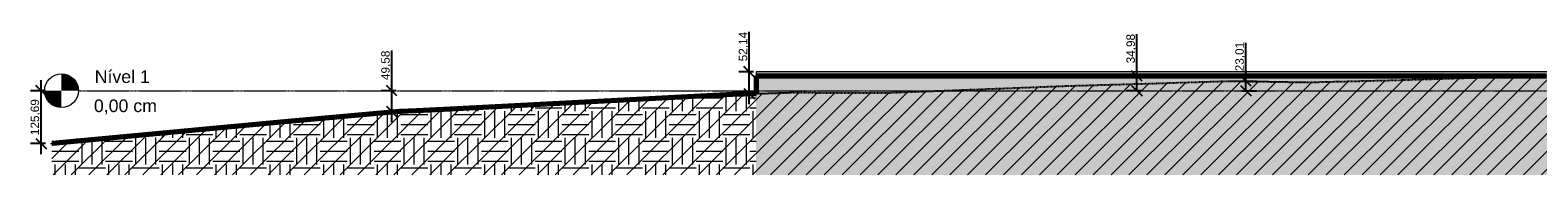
# Model space of a CAD drawing. Header units: millimetres. Extents: x -25980 to 482198, y -54908 to 3000.
# Tile 4 of 15: x 134738 to 170411, y -2000 to 1440. Entities that reach past the tile are written whole.
import ezdxf

# ---------------------------------------------------------------- set-up
doc = ezdxf.new("R2010")
doc.units = ezdxf.units.MM
doc.linetypes.add('Centro _1_', pattern=[31.75, 6.35, -4.7625, 15.875, -4.7625])
doc.linetypes.add('Traço', pattern=[6.35, 3.175, -3.175])
doc.layers.add('0 @ 100', color=7, linetype='Continuous')
for name, color, linetype, lineweight in [('A-FLOR-LEVL', 7, 'Continuous', 9), ('C-BLDG-PADS', 251, 'Continuous', 9), ('C-TOPO', 34, 'Continuous', 9), ('C-TOPO-MAJR', 7, 'Continuous', 50)]:
    doc.layers.add(name, color=color, linetype=linetype, lineweight=lineweight)
doc.styles.add('Annotative', font='arial.ttf', dxfattribs={"height": 2})
doc.styles.add('Arial_6', font='arial.ttf', dxfattribs={"height": 300})
doc.dimstyles.new('MARCOS', dxfattribs={"dimscale": 0, "dimtxt": 2, "dimasz": 2.5, "dimexe": 2.5, "dimexo": 0, "dimgap": 0.1, "dimtad": 1, "dimlfac": 0.1, "dimtxsty": 'Annotative', "dimblk": 'OBLIQUE', "dimcen": 2.5, "dimdle": 2.5, "dimclrd": 4, "dimclre": 4, "dimclrt": 256, "dimadec": 0, "dimazin": 0, "dimtfac": 1, "dimtmove": 0, "dimatfit": 3, "dimldrblk": 'OBLIQUE', "dimfxl": 1, "dimfxlon": 1, "dimtfillclr": 7, "dimlwe": -1, "dimarcsym": 0})
pattern_1 = [(0, (168908.3, -1041.5), (635, 635), [635, -635]), (0, (168908.3, -803.4), (635, 635), [635, -635]), (0, (168908.3, -565.25), (635, 635), [635, -635]), (90, (168987.7, -485.9), (-635, 635), [635, -635]), (90, (169225.8, -485.9), (-635, 635), [635, -635]), (90, (169463.94, -485.9), (-635, 635), [635, -635])]

# ---------------------------------------------------------------- blocks, each defined once
blk = doc.blocks.new('Nível - M_Cabeça do nível - Círculo-24867-Corte 2')
at = {"layer": 'A-FLOR-LEVL'}
h = blk.add_hatch(color=256, dxfattribs=at)
edge = h.paths.add_edge_path(flags=0)
edge.add_line((-20073, 0), (-19673, 0))
edge.add_arc((-20073, 0), 400, 0, 90)
edge.add_line((-20073, 400), (-20073, 0))
h = blk.add_hatch(color=256, dxfattribs=at)
edge = h.paths.add_edge_path(flags=0)
edge.add_line((-20073, -400), (-20073, 0))
edge.add_line((-20073, 0), (-20473, 0))
edge.add_arc((-20073, 0), 400, 180, 270)
blk.add_circle((-20073, 0), 400, dxfattribs=at)
blk = doc.blocks.new('_Oblique')
at = {"color": 0, "linetype": 'ByBlock', "lineweight": -2}
blk.add_line((-0.5, -0.5), (0.5, 0.5), dxfattribs=at)
blk = doc.blocks.new('*D28')
at = {"color": 4, "lineweight": -2, "transparency": 16777216}
blk.add_line((134998, -1507), (134998, 250), dxfattribs=at)
at = {"color": 4, "transparency": 16777216}
for p, q in [((135098, 0), (134748, 0)), ((135098, -1257), (134748, -1257))]:
    blk.add_line(p, q, dxfattribs=at)
at = {"layer": 'Defpoints', "color": 0, "transparency": 16777216}
for p in [(135878, 0), (134998, 0), (135219, -1257)]:
    blk.add_point(p, dxfattribs=at)
at = {"color": 4, "lineweight": -2, "transparency": 16777216, "xscale": 250, "yscale": 250, "zscale": 250}
for p, rotation in [((134998, 0), 90), ((134998, -1257), 270)]:
    blk.add_blockref('_Oblique', p, dxfattribs=dict(at, rotation=rotation))
at = {"transparency": 16777216, "insert": (134868, -628), "char_height": 200, "attachment_point": 5, "rotation": 90, "style": 'Annotative'}
blk.add_mtext('125,69', dxfattribs=at)
blk = doc.blocks.new('*D29')
at = {"color": 4, "lineweight": -2, "transparency": 16777216}
for p, q in [((143293, 0), (143293, 953)), ((143293, -746), (143293, 0))]:
    blk.add_line(p, q, dxfattribs=at)
at = {"color": 4, "transparency": 16777216}
for p, q in [((143393, 0), (143043, 0)), ((143393, -496), (143043, -496))]:
    blk.add_line(p, q, dxfattribs=at)
at = {"layer": 'Defpoints', "color": 0, "transparency": 16777216}
for p in [(143424, 0), (143293, 0), (143439, -496)]:
    blk.add_point(p, dxfattribs=at)
at = {"color": 4, "lineweight": -2, "transparency": 16777216, "xscale": 250, "yscale": 250, "zscale": 250}
for p, rotation in [((143293, 0), 90), ((143293, -496), 270)]:
    blk.add_blockref('_Oblique', p, dxfattribs=dict(at, rotation=rotation))
at = {"transparency": 16777216, "insert": (143163, 602), "char_height": 200, "attachment_point": 5, "rotation": 90, "style": 'Annotative'}
blk.add_mtext('49,58', dxfattribs=at)
blk = doc.blocks.new('*D30')
at = {"color": 4, "lineweight": -2, "transparency": 16777216}
for p, q in [((151753, 450), (151753, 1394)), ((151753, -321), (151753, 450))]:
    blk.add_line(p, q, dxfattribs=at)
at = {"color": 4, "transparency": 16777216}
for p, q in [((151853, 450), (151503, 450)), ((151853, -71), (151503, -71))]:
    blk.add_line(p, q, dxfattribs=at)
at = {"layer": 'Defpoints', "color": 0, "transparency": 16777216}
for p in [(151753, 450), (151913, 450), (151913, -71)]:
    blk.add_point(p, dxfattribs=at)
at = {"color": 4, "lineweight": -2, "transparency": 16777216, "xscale": 250, "yscale": 250, "zscale": 250}
for p, rotation in [((151753, 450), 90), ((151753, -71), 270)]:
    blk.add_blockref('_Oblique', p, dxfattribs=dict(at, rotation=rotation))
at = {"transparency": 16777216, "insert": (151623, 1047), "char_height": 200, "attachment_point": 5, "rotation": 90, "style": 'Annotative'}
blk.add_mtext('52,14', dxfattribs=at)
blk = doc.blocks.new('*D31')
at = {"color": 4, "lineweight": -2, "transparency": 16777216}
for p, q in [((160925, 350), (160925, 1346)), ((160925, 0), (160925, 600))]:
    blk.add_line(p, q, dxfattribs=at)
at = {"color": 4, "transparency": 16777216}
for p, q in [((161025, 350), (160675, 350)), ((161025, 0), (160675, 0))]:
    blk.add_line(p, q, dxfattribs=at)
at = {"layer": 'Defpoints', "color": 0, "transparency": 16777216}
for p in [(161265, 350), (161265, 0), (160925, 0)]:
    blk.add_point(p, dxfattribs=at)
at = {"color": 4, "lineweight": -2, "transparency": 16777216, "xscale": 250, "yscale": 250, "zscale": 250}
for p, rotation in [((160925, 350), 90), ((160925, 0), 270)]:
    blk.add_blockref('_Oblique', p, dxfattribs=dict(at, rotation=rotation))
at = {"transparency": 16777216, "insert": (160795, 998), "char_height": 200, "attachment_point": 5, "rotation": 90, "style": 'Annotative'}
blk.add_mtext('34,98', dxfattribs=at)
blk = doc.blocks.new('*D34')
at = {"color": 4, "lineweight": -2, "transparency": 16777216}
for p, q in [((163501, 230), (163501, 1140)), ((163501, 0), (163501, 480))]:
    blk.add_line(p, q, dxfattribs=at)
at = {"color": 4, "transparency": 16777216}
for p, q in [((163401, 230), (163751, 230)), ((163401, 0), (163751, 0))]:
    blk.add_line(p, q, dxfattribs=at)
at = {"layer": 'Defpoints', "color": 0, "transparency": 16777216}
for p in [(163140, 230), (163140, 0), (163501, 0)]:
    blk.add_point(p, dxfattribs=at)
at = {"color": 4, "lineweight": -2, "transparency": 16777216, "xscale": 250, "yscale": 250, "zscale": 250}
for p, rotation in [((163501, 230), 90), ((163501, 0), 270)]:
    blk.add_blockref('_Oblique', p, dxfattribs=dict(at, rotation=rotation))
at = {"transparency": 16777216, "insert": (163371, 810), "char_height": 200, "attachment_point": 5, "rotation": 90, "style": 'Annotative'}
blk.add_mtext('23,01', dxfattribs=at)

msp = doc.modelspace()

# ---------------------------------------------------------------- hatches: boundary and pattern name
at = {"layer": 'C-BLDG-PADS'}
h = msp.add_hatch(dxfattribs=at)
h.set_pattern_fill('FP_6', color=256, style=0, pattern_type=2)
h.set_pattern_definition([(0, (168908.31, -1041.5), (812.8, 203.2), [33.528, -576.072, 33.528, -576.072, -3251.2]), (0, (168908.31, -1041.5), (812.8, 203.2), [-1219.2, 33.528, -1185.672, 33.528, -576.072, -1422.4]), (0, (168908.31, -1041.5), (812.8, 203.2), [-3048, 33.528, -372.872, 33.528, -982.472]), (120, (169213.11, -939.9), (-582.3764, 602.3054), [33.528, -576.072, 33.528, -3827.272]), (120, (169213.11, -939.9), (-582.3764, 602.3054), [-643.128, -576.072, 33.528, -1185.672, -2032]), (120, (169213.11, -939.9), (-582.3764, 602.3054), [-2438.4, 33.528, -576.072, 33.528, -1388.872]), (120, (169213.11, -939.9), (-582.3764, 602.3054), [-3081.528, -372.872, 33.528, -982.472]), (240, (169314.71, -533.5), (-230.4236, -805.5054), [33.528, -576.072, 33.528, -3827.272]), (240, (169314.71, -533.5), (-230.4236, -805.5054), [-643.128, -576.072, 33.528, -1185.672, -2032]), (240, (169314.71, -533.5), (-230.4236, -805.5054), [-2438.4, 33.528, -576.072, 33.528, -1388.872]), (240, (169314.71, -533.5), (-230.4236, -805.5054), [-3081.528, -372.872, 33.528, -982.472])])
h.paths.add_polyline_path([(183996.623, 350), (193012.804, 350), (193012.804, 450), (151912.804, 450), (151912.804, 350), (170762.905, 350)], flags=0)
at = {"layer": 'C-TOPO', "linetype": 'Traço'}
h = msp.add_hatch(dxfattribs=at)
h.set_pattern_fill('FP_4', color=174, style=0, pattern_type=2)
h.set_pattern_definition([(45, (168908.3, -1041.5), (-212.132, 212.132), [])])
h.paths.add_polyline_path([(135264.314, -2000), (202734.21, -2000), (202734.21, 997.889), (199538.675, 927.567), (198606.339, 920.685), (197674.003, 893.159), (193759.666, 811.14), (192325.19, 767.895), (188863.472, 676.501), (187523.744, 622.486), (183926.579, 522.151), (182288.942, 478.77), (179230.02, 507.373), (177132.353, 463.515), (176361.55, 450), (193012.804, 450), (193012.804, 350), (170204.674, 350), (167098.214, 251.471), (164936.317, 198.905), (163139.691, 230.105), (161429.974, 176.518), (159231.941, 112.616), (154933.031, -53.832), (152781.344, -44.136), (150089.782, -128.662), (144833.138, -431.121), (143878.037, -480.547), (143480.257, -492.387), (140758.417, -741.614), (135250.264, -1255.788), (135250.264, -2000)], flags=0)
h.paths.add_polyline_path([(172754.17, 450), (172862.608, 450), (172795.43, 451.666)], flags=0)
at = {"layer": 'C-TOPO'}
h = msp.add_hatch(dxfattribs=at)
h.set_pattern_fill('FP_5', color=256, style=0, pattern_type=2)
h.set_pattern_definition(pattern_1)
h.paths.add_polyline_path([(193012.804, -2000), (193012.804, 349.84), (151912.804, 349.84), (151912.804, -2000), (183996.623, -2000)], flags=0)
h = msp.add_hatch(dxfattribs=at)
h.set_pattern_fill('FP_5', color=256, style=0, pattern_type=2)
h.set_pattern_definition(pattern_1)
h.paths.add_polyline_path([(140758.417, -2000), (151912.804, -2000), (151912.804, -71.412), (151358.189, -88.829), (143878.037, -480.547), (143480.257, -492.387), (140758.417, -741.614), (135250.264, -1255.788), (135250.264, -2000), (135264.314, -2000)], flags=0)

# ---------------------------------------------------------------- linework, layer by layer
at = {"layer": 'A-FLOR-LEVL', "linetype": 'Centro _1_'}
msp.add_line((135878.486, 0), (202951.447, 0), dxfattribs=at)
at = {"layer": 'C-BLDG-PADS', "lineweight": 18}
for p, q in [((193012.804, 450), (151912.804, 450)), ((151912.804, 450), (151912.804, 350)), ((151912.804, 350), (193012.804, 350))]:
    msp.add_line(p, q, dxfattribs=at)
at = {"layer": 'C-TOPO', "lineweight": 70}
for p, q in [((151912.804, 349.84), (170199.645, 349.84)), ((170199.645, 349.84), (170616.802, 349.84)), ((151358.189, -88.829), (144833.139, -431.121)), ((151912.804, -71.412), (151358.189, -88.829)), ((143480.257, -492.387), (140758.418, -741.614)), ((143878.037, -480.547), (143480.257, -492.387)), ((144833.138, -431.121), (143878.038, -480.547)), ((140758.417, -741.614), (135264.314, -1254.563)), ((135264.314, -1254.563), (135250.264, -1255.788))]:
    msp.add_line(p, q, dxfattribs=at)
at = {"layer": 'C-TOPO'}
for p, q in [((170616.803, 349.84), (151912.804, 349.84)), ((151912.804, 70.957), (151912.804, 349.84)), ((151912.804, -71.412), (151912.804, 70.957)), ((151358.189, -88.829), (144833.139, -431.121)), ((151912.804, -71.412), (151358.189, -88.829)), ((143480.257, -492.387), (140758.418, -741.614)), ((143438.626, -495.802), (143480.257, -492.387)), ((143878.038, -480.547), (143480.257, -492.387)), ((144833.139, -431.121), (143878.038, -480.547)), ((140758.418, -741.614), (135264.314, -1254.563)), ((135219.03, -1256.936), (135250.263, -1255.788)), ((135264.314, -1254.563), (135250.263, -1255.788))]:
    msp.add_line(p, q, dxfattribs=at)
at = {"layer": 'C-TOPO', "color": 164, "linetype": 'Traço', "lineweight": 25}
for p, q in [((154933.031, -53.832), (159231.941, 112.616)), ((159231.941, 112.616), (161429.974, 176.518)), ((161429.974, 176.518), (163139.691, 230.105)), ((163139.691, 230.105), (164936.317, 198.905)), ((164936.317, 198.905), (167098.213, 251.471)), ((167098.214, 251.471), (170204.674, 350)), ((144833.139, -431.121), (150089.782, -128.662)), ((150089.782, -128.662), (152781.344, -44.136)), ((152781.344, -44.136), (154933.031, -53.832)), ((140758.418, -741.614), (143480.257, -492.387)), ((143480.257, -492.387), (143878.037, -480.547)), ((143878.038, -480.547), (144833.138, -431.121)), ((135264.314, -1254.563), (140758.417, -741.614)), ((135250.264, -1255.788), (135264.314, -1254.563))]:
    msp.add_line(p, q, dxfattribs=at)
at = {"layer": 'C-TOPO', "color": 174, "linetype": 'Traço'}
for p, q in [((154933.031, -53.832), (159231.941, 112.616)), ((159231.941, 112.616), (161429.974, 176.518)), ((159277.335, 114.303), (159231.941, 112.616)), ((161429.974, 176.518), (163139.692, 230.105)), ((163118.756, 229.798), (163139.692, 230.105)), ((164936.317, 198.905), (163139.692, 230.105)), ((167098.213, 251.471), (164936.317, 198.905)), ((170204.675, 350), (167098.213, 251.471)), ((144833.139, -431.121), (150089.782, -128.662)), ((152781.345, -44.136), (150089.782, -128.662)), ((152781.345, -44.136), (154933.031, -53.832)), ((143480.257, -492.387), (140758.418, -741.614)), ((143438.626, -495.802), (143480.257, -492.387)), ((143878.038, -480.547), (143480.257, -492.387)), ((144833.139, -431.121), (143878.038, -480.547)), ((140758.418, -741.614), (135264.314, -1254.563)), ((135219.03, -1256.936), (135250.263, -1255.788)), ((135250.263, -1255.788), (135264.314, -1254.563))]:
    msp.add_line(p, q, dxfattribs=at)
at = {"layer": 'C-TOPO', "lineweight": 70, "flags": 128}
msp.add_lwpolyline([(151912.804, 349.84), (151912.804, 70.957), (151912.804, -71.412)], dxfattribs=at)
at = {"layer": 'C-TOPO-MAJR', "color": 174, "linetype": 'Traço', "lineweight": 9}
for p, q in [((142305.001, -600), (142301.291, -600)), ((137990.894, -1000), (137971.826, -1000)), ((140117.81, -800), (140117.067, -800)), ((140133.056, -800), (140117.811, -800)), ((135848.732, -1200), (135829.664, -1200))]:
    msp.add_line(p, q, dxfattribs=at)
at = {"layer": 'C-TOPO-MAJR', "lineweight": 70}
for p, q in [((142305.001, -600), (142301.291, -600)), ((137990.894, -1000), (137971.826, -1000)), ((140117.81, -800), (140117.067, -800)), ((140133.056, -800), (140117.811, -800)), ((135848.732, -1200), (135829.664, -1200))]:
    msp.add_line(p, q, dxfattribs=at)

# ---------------------------------------------------------------- block references
at = {"layer": 'A-FLOR-LEVL'}
msp.add_blockref('Nível - M_Cabeça do nível - Círculo-24867-Corte 2', (155551.557, 0), dxfattribs=at)

# ---------------------------------------------------------------- texts
at = {"layer": 'A-FLOR-LEVL', "char_height": 300, "attachment_point": 1, "style": 'Arial_6'}
for s, insert, width in [('Nível 1', (136265.732, 484.386), 1611.39187), ('0,00 cm', (136246.959, -207.445), 1851.89812)]:
    msp.add_mtext(s, dxfattribs=dict(at, insert=insert, width=width))

# ---------------------------------------------------------------- dimensions: what is measured, and where the dimension line sits
at = {"layer": '0 @ 100'}
for base, p1, p2, picture, middle in [((151753, 450), (151912.804, -71.412), (151912.804, 450), '*D30', (151622.809, 1047.04)), ((143293, 0), (143438.626, -495.802), (143423.868, 0), '*D29', (143162.809, 601.678)), ((134998, 0), (135219.03, -1256.936), (135878.486, 0), '*D28', (134867.809, -628.468))]:
    dim = msp.add_linear_dim(base=base, p1=p1, p2=p2, angle=90, dimstyle='MARCOS', override={"dimscale": 100, "dimtix": 0, "dimtofl": 1, "dimtmove": 0, "dimatfit": 3}, dxfattribs=at)
    dim.commit()
    dim.dimension.update_dxf_attribs({"geometry": picture, "text_midpoint": middle})
for base, p1, p2, picture, middle in [((160925, 0), (161264.804, 349.84), (161264.804, 0), '*D31', (160925, 998)), ((163501, 0), (163139.692, 230.105), (163139.692, 0), '*D34', (163501, 809.955))]:
    dim = msp.add_linear_dim(base=base, p1=p1, p2=p2, angle=90, dimstyle='MARCOS', override={"dimscale": 100, "dimtix": 0, "dimtofl": 1, "dimtmove": 0, "dimatfit": 3}, dxfattribs=at)
    dim.commit()
    dim.dimension.update_dxf_attribs({"geometry": picture, "text_midpoint": middle, "dimtype": 160})

doc.saveas('drawing.dxf')
